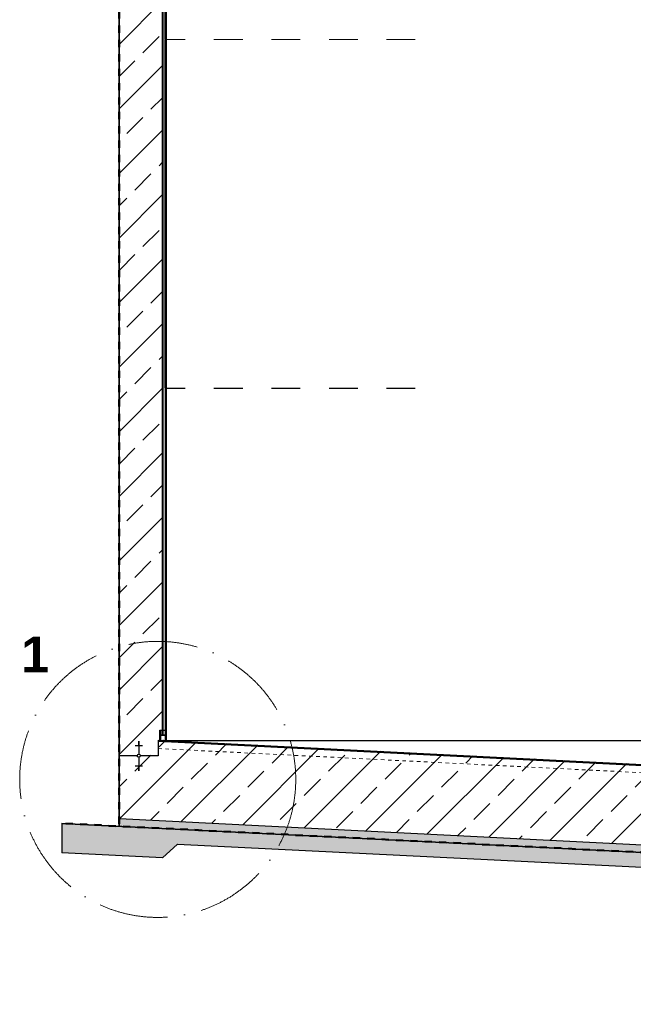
# Model space of a CAD drawing. Header units: millimetres. Extents: x -57642 to 5082813, y -177084 to 58112.
# Tile 24 of 256: x 29171 to 33438, y -68656 to -61810. Entities that reach past the tile are written whole.
import ezdxf

# ---------------------------------------------------------------- set-up
doc = ezdxf.new("R2010")
doc.units = ezdxf.units.MM
doc.linetypes.add('ACAD_ISO10W100', pattern=[18, 12, -3, 0, -3])
doc.linetypes.add('JIS_02_1.0', pattern=[2, 1, -1])
doc.layers.add('Beschriftung', color=7, linetype='Continuous', lineweight=9)
doc.styles.add('LBB3.5M1000', font='isocp.shx', dxfattribs={"height": 3.5})

msp = doc.modelspace()

# ---------------------------------------------------------------- hatches: boundary and pattern name
at = {"lineweight": 13}
h = msp.add_hatch(dxfattribs=at)
h.set_pattern_fill('ANSI33', color=256, scale=50, style=0)
h.set_pattern_definition([(45, (-7e-12, -120130.96), (-224.5064, 224.5064), []), (45, (224.5, -120130.96), (-224.5064, 224.5064), [158.75, -79.375])])
h.paths.add_polyline_path([(30164.44088, -59531.1047), (30153.42837, -59531.1047), (30153.42837, -59497.1047), (29864.44086, -59497.1047), (29864.44086, -59502.1047), (29864.44349, -67364.5518), (38751.11669, -67808.88546), (39444.33592, -68502.1047), (40789.44271, -68502.1047), (42134.54949, -68502.1047), (42827.76872, -67808.88546), (51714.44186, -67364.55181), (51714.44455, -59502.1047), (51714.44455, -59497.1047), (51425.45704, -59497.1047), (51425.45704, -59531.1047), (51412.0797, -66749.9047), (51433.44271, -66749.9047), (51433.44271, -66819.9047), (41927.44271, -67295.2047), (41927.44271, -68002.1047), (39651.44271, -68002.1047), (39651.44271, -67295.2047), (30145.44271, -66819.9047), (30145.44271, -66749.9047), (30164.4436, -66749.90469)])
h = msp.add_hatch(color=256)
h.dxf.hatch_style = 1
h.paths.add_polyline_path([(30189.44271, -61946.1047), (30183.44271, -61944.49701, 0.1009660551), (30183.44271, -61949.7124), (30189.44271, -61948.1047)])
h = msp.add_hatch(color=256)
h.dxf.hatch_style = 1
h.paths.add_polyline_path([(30189.44271, -64371.1047), (30183.44271, -64369.49701, 0.1067861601), (30182.44271, -64374.98035), (30189.44271, -64373.1047)])
at = {"lineweight": 9}
h = msp.add_hatch(dxfattribs=at)
h.set_pattern_fill('BETON_UNBEWEHRT', color=0, scale=100, angle=90, pattern_type=2)
h.set_pattern_definition([(135, (40789.443, -67940.65), (-17.67767, -17.67767), [12.5, -6.25])])
h.paths.add_polyline_path([(29864.4435, -67415.58734), (29864.44349, -67364.5518), (38751.11669, -67808.88546), (39444.33592, -68502.1047), (42134.54949, -68502.1047), (42827.76872, -67808.88546), (51714.44186, -67364.55181), (51714.44184, -67415.58734), (42848.4794, -67858.88546), (42155.26017, -68552.1047), (39423.62525, -68552.1047), (38730.40601, -67858.88546)])
h = msp.add_hatch(dxfattribs=at)
h.set_pattern_fill('BETON_UNBEWEHRT', color=0, scale=100, pattern_type=2)
h.set_pattern_definition([(45, (17.678, -120130.958), (-17.6776695, 17.6776695), [12.5, -6.25])])
h.paths.add_polyline_path([(30269.31261, -67541.98471), (38687.3278, -67962.88546), (39380.54704, -68656.1047), (40789.44271, -68656.1047), (42198.33838, -68656.1047), (42891.55761, -67962.88546), (51309.5728, -67541.98471), (51414.4418, -67636.86618), (52114.44192, -67601.86617), (52114.44192, -67399.67018), (42850.13626, -67862.88546), (42156.91702, -68556.1047), (40789.44271, -68556.1047), (39421.96839, -68556.1047), (38728.74916, -67862.88546), (29464.44349, -67399.67018), (29464.44349, -67601.86617), (30164.44362, -67636.86618)])

# ---------------------------------------------------------------- linework, layer by layer
for p, q in [((29860.4435, -59148.19159), (29860.4435, -67415.38734)), ((29864.4435, -67415.58734), (29864.44086, -59502.1047)), ((30164.44362, -66781.9047), (30164.44086, -59497.18652)), ((30168.44086, -66781.9047), (30168.44086, -59497.1047)), ((30183.44271, -61944.49701), (30183.44271, -59522.1047)), ((30189.44271, -59522.1047), (30189.44271, -66822.1047)), ((30189.44271, -61946.1047), (30183.44271, -61944.49701)), ((30189.44271, -61948.1047), (30183.44271, -61949.7124)), ((30183.44271, -64369.49701), (30183.44271, -61949.7124)), ((30189.44271, -64373.1047), (30182.44271, -64374.98035)), ((30182.44271, -64374.98035), (30182.44271, -66821.7547)), ((30189.44271, -64371.1047), (30183.44271, -64369.49701)), ((30145.44271, -66749.9047), (30164.4436, -66749.90469)), ((30168.44086, -66749.9047), (30182.44271, -66749.9047)), ((30134.44271, -66819.3547), (39701.44271, -67297.7047)), ((30134.44271, -66819.3547), (30134.44271, -66827.36469)), ((30159.44271, -66828.64223), (30159.44271, -66820.63226)), ((30179.44271, -66829.61825), (30179.44271, -66821.6083)), ((30189.44271, -66822.1047), (34185.78598, -66822.1047)), ((29974.44302, -66855.93316), (30024.44302, -66855.93316)), ((29994.44302, -66827.77392), (30004.44302, -66827.77392)), ((29994.44302, -66831.29383), (30004.44302, -66831.29383)), ((29994.44302, -66834.81373), (30004.44302, -66834.81373)), ((29994.44302, -66838.33363), (30004.44302, -66838.33363)), ((29994.44302, -66841.85354), (30004.44302, -66841.85354)), ((29994.44302, -66845.37344), (30004.44302, -66845.37344)), ((29994.44302, -66848.89335), (30004.44302, -66848.89335)), ((29994.44302, -66852.41325), (30004.44302, -66852.41325)), ((29999.44302, -66827.4272), (29999.44302, -66917.07467)), ((30134.44271, -66827.36469), (39701.44271, -67305.71469)), ((30134.44271, -66827.36469), (30134.44271, -66927.42716)), ((29989.09049, -66927.4272), (29864.44334, -66927.42725)), ((29999.44302, -66937.77973), (29999.44302, -67027.4272)), ((30134.44271, -66927.4272), (30009.79556, -66927.4272)), ((29974.44302, -66998.92124), (30024.44302, -66998.92124)), ((29994.44302, -67002.44115), (30004.44302, -67002.44115)), ((29994.44302, -67005.96105), (30004.44302, -67005.96105)), ((29994.44302, -67009.48096), (30004.44302, -67009.48096)), ((29994.44302, -67013.00086), (30004.44302, -67013.00086)), ((29994.44302, -67016.52077), (30004.44302, -67016.52077)), ((29994.44302, -67020.04067), (30004.44302, -67020.04067)), ((29994.44302, -67023.56058), (30004.44302, -67023.56058)), ((29994.44302, -67027.08048), (30004.44302, -67027.08048)), ((29864.44349, -67364.5518), (38751.11669, -67808.88546)), ((29464.44349, -67395.58734), (38730.40601, -67858.88546)), ((29464.44349, -67395.58734), (29464.44349, -67601.86617)), ((29464.44349, -67399.67018), (38728.74916, -67862.88546)), ((30164.44362, -67636.86618), (30269.31261, -67541.98471)), ((30269.31261, -67541.98471), (38687.3278, -67962.88546)), ((30164.44362, -67636.86618), (29464.44349, -67601.86617))]:
    msp.add_line(p, q)
at = {"linetype": 'JIS_02_1.0', "lineweight": 50, "ltscale": 50}
msp.add_line((29862.4435, -59150.16324), (29862.4435, -67415.48734), dxfattribs=at)
at = {"linetype": 'JIS_02_1.0', "lineweight": 18, "ltscale": 200}
for p, q in [((31922.11172, -61946.1047), (30189.44271, -61946.1047)), ((31922.11172, -61948.1047), (30189.44271, -61948.1047)), ((31922.11172, -64371.1047), (30189.44271, -64371.1047)), ((31922.11172, -64373.1047), (30189.44271, -64373.1047))]:
    msp.add_line(p, q, dxfattribs=at)
at = {"color": 1}
for p, q in [((30647.83882, -64371.1047), (30647.83882, -64373.1047)), ((30086.26634, -67426.67848), (30084.60948, -67430.67848))]:
    msp.add_line(p, q, dxfattribs=at)
at = {"linetype": 'ACAD_ISO10W100', "lineweight": 18, "ltscale": 0.5}
msp.add_line((30169.44271, -66816.12028), (30169.44271, -66834.13024), dxfattribs=at)
at = {"linetype": 'JIS_02_1.0', "lineweight": 18, "ltscale": 25}
msp.add_line((30134.44271, -66877.42716), (39651.44271, -67353.27716), dxfattribs=at)
msp.add_lwpolyline([(30145.44271, -66819.9047), (30145.44271, -66749.9047), (30148.44271, -66749.9047, -0.4142135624), (30151.44271, -66752.9047), (30151.44271, -66781.9047), (30177.44271, -66781.9047, -0.4142135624), (30180.44271, -66784.9047), (30180.44271, -66784.9047, -0.4142135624), (30177.44271, -66787.9047), (30151.44271, -66787.9047), (30151.44271, -66816.9047, -0.4142135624), (30148.44271, -66819.9047)], format="xyb", close=True)
at = {"linetype": 'JIS_02_1.0', "lineweight": 50, "ltscale": 50}
msp.add_lwpolyline([(52114.44192, -67397.62876), (42849.30783, -67860.88546), (42156.08859, -68554.1047), (39422.79682, -68554.1047), (38729.57758, -67860.88546), (29464.44349, -67397.62876)], dxfattribs=at)
at = {"linetype": 'ACAD_ISO10W100', "lineweight": 18, "ltscale": 40}
msp.add_circle((30131.15568, -67092.2096), 959.81672, dxfattribs=at)
msp.add_circle((29999.44302, -66927.4272), 10.35253)
for centre, radius, start, end in [((30196.22478, -61947.1047), 13.04537, 168.469218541, 191.530781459), ((30195.63352, -64374.55311), 13.19773, 157.473922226, 181.855112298)]:
    msp.add_arc(centre, radius, start, end)

# ---------------------------------------------------------------- texts
at = {"layer": 'Beschriftung', "insert": (29182.03926, -66098.75745), "char_height": 250, "width": 335.8461916, "attachment_point": 1, "style": 'LBB3.5M1000'}
msp.add_mtext('{\\fArial|b1|i0|c0|p34;1}', dxfattribs=at)

doc.saveas('drawing.dxf')
